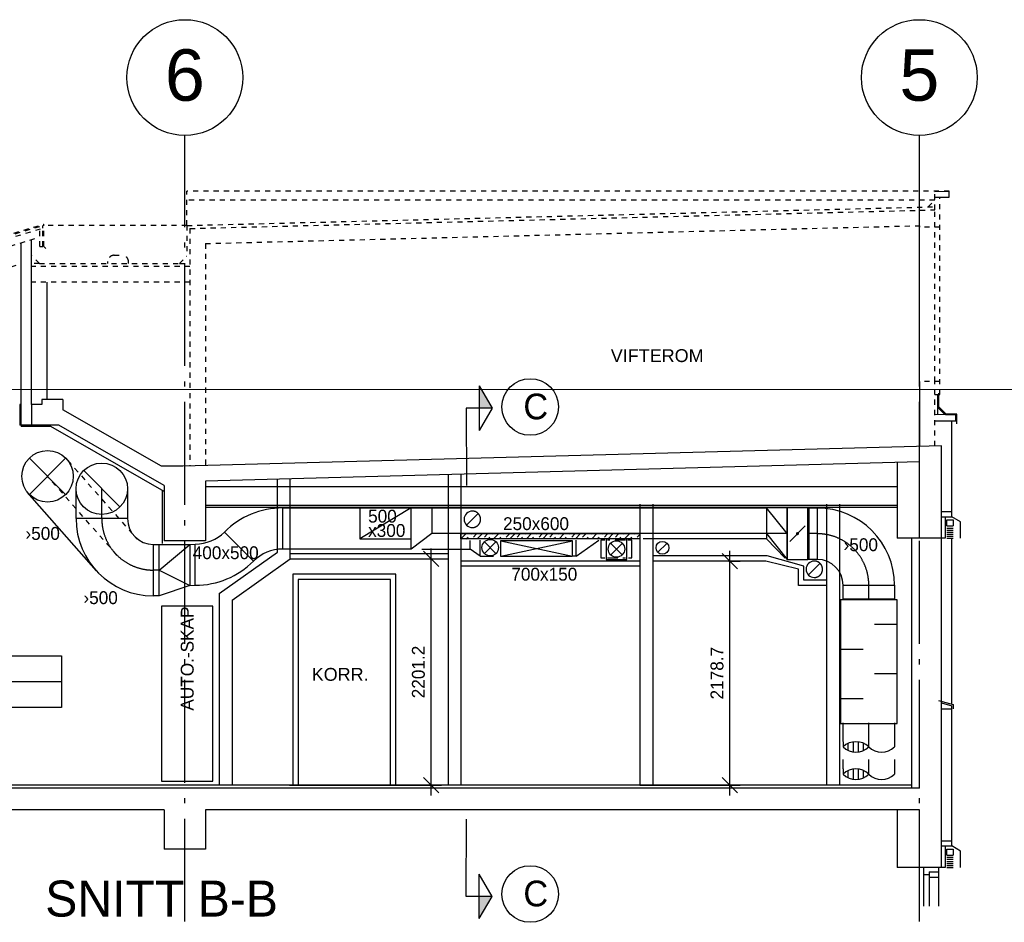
# Model space of a CAD drawing. Header units: millimetres. Extents: x 0 to 83248, y 0 to 52411.
# Tile 38 of 63: x 23452 to 33023, y 23267 to 32040. Entities that reach past the tile are written whole.
import ezdxf
from ezdxf.enums import TextEntityAlignment as Align

# ---------------------------------------------------------------- set-up
doc = ezdxf.new("R2010")
doc.units = ezdxf.units.MM
doc.header["$LTSCALE"] = 50
doc.header["$MEASUREMENT"] = 0
doc.header["$PDMODE"] = 1
for name, pattern in [('2V-CENT', [23, 20, -1.5, 0, -1.5]), ('CENTERLINE', [27, 20, -3, 1, -3]), ('DASHDOT', [1, 0.5, -0.25, 0, -0.25]), ('DASHED', [6, 4, -2]), ('DASHED_1', [2, 1, -1]), ('DASHED_2', [3, 2, -1]), ('V-GOMD', [0.8, 0.4, -0.4])]:
    doc.linetypes.add(name, pattern=pattern)
doc.layers.get('0').update_dxf_attribs({"linetype": 'CONTINUOUS'})
doc.layers.get('DEFPOINTS').update_dxf_attribs({"linetype": 'CONTINUOUS'})
for name, color, linetype in [('20605A200D001$0$A26-HEL2', 251, 'CONTINUOUS'), ('A12-CEN1', 7, 'DASHDOT'), ('A12-HEL1', 7, 'CONTINUOUS'), ('A12-HEL2', 7, 'CONTINUOUS'), ('A12-HEL3', 7, 'CONTINUOUS'), ('A12-HEL4', 7, 'CONTINUOUS'), ('A23-HEL1', 7, 'CONTINUOUS'), ('A23-HEL2', 7, 'CONTINUOUS'), ('A23-HEL3', 7, 'CONTINUOUS'), ('A23-STI1', 7, 'DASHED'), ('A24-HEL2', 7, 'CONTINUOUS'), ('A24-HEL3', 7, 'CONTINUOUS'), ('A26-HEL1', 7, 'CONTINUOUS'), ('A26-HEL2', 7, 'CONTINUOUS'), ('A26-HEL3', 3, 'CONTINUOUS'), ('A29-HEL2', 7, 'CONTINUOUS'), ('ATXT-HEL1', 7, 'CONTINUOUS'), ('ATXT-HEL2', 7, 'CONTINUOUS'), ('S', 7, 'CONTINUOUS'), ('V006', 1, 'CONTINUOUS'), ('V060-', 3, 'CONTINUOUS'), ('V061-', 1, 'CONTINUOUS'), ('V101', 3, 'CONTINUOUS'), ('V110-', 6, 'CONTINUOUS')]:
    doc.layers.add(name, color=color, linetype=linetype)
doc.styles.add('FISO', font='fiso')
doc.styles.add('ISO', font='ISO')
doc.styles.add('SIMPLEX', font='SIMPLEX')
doc.styles.get("Standard").update_dxf_attribs({"font": 'arial.ttf'})
doc.dimstyles.new('POINT_1-50MM', dxfattribs={"dimscale": 50, "dimtxt": 2.5, "dimasz": 3, "dimexe": 2, "dimexo": 3, "dimgap": 2, "dimtad": 1, "dimdec": 1, "dimzin": 0, "dimdsep": 46, "dimtxsty": 'Standard', "dimtsz": 1.5, "dimcen": 4, "dimdle": 2, "dimadec": 0, "dimazin": 0, "dimtfac": 1, "dimtdec": 1, "dimtix": 1, "dimtmove": 2, "dimatfit": 3, "dimfxl": 1, "dimtolj": 1, "dimtzin": 0, "dimarcsym": 0})

# ---------------------------------------------------------------- blocks, each defined once
blk = doc.blocks.new('KBOJ45_P', base_point=(16236.061, 22619.837))
at = {"color": 0, "linetype": 'ByBlock'}
for p, q in [((16236.147, 22620.63), (16236.854, 22619.923)), ((16235.44, 22619.337, 0.686), (16235.44, 22620.337, 0.686))]:
    blk.add_line(p, q, dxfattribs=at)
for radius in [1, 2]:
    blk.add_arc((16235.44, 22621.337, 0.686), radius, 270, 315, dxfattribs=at)
blk = doc.blocks.new('2BOJ45_P', base_point=(16236.061, 22619.837))
for p in [(16236.501, 22620.276), (16235.44, 22619.837)]:
    blk.add_point(p)
at = {"color": 0, "linetype": 'ByBlock'}
blk.add_blockref('KBOJ45_P', (16236.061, 22619.837), dxfattribs=at)
at = {"style": 'ISO', "flags": 3}
blk.add_attdef('0', (16236.061, 22619.837), '', height=1, dxfattribs=at)
blk = doc.blocks.new('LD_P')
for p, q in [((-0.5, 0.5), (-0.5, -0.5)), ((0.5, 0.5), (-0.5, 0.5)), ((0.5, -0.5), (0.5, 0.5)), ((-0.5, -0.5), (0.5, -0.5))]:
    blk.add_line(p, q)
at = {"color": 1}
for p, q in [((-0.3, 0.5), (-0.3, 0.1)), ((0.1, 0.5), (0.1, 0.1)), ((-0.1, -0.5), (-0.1, -0.1)), ((0.3, -0.5), (0.3, -0.1))]:
    blk.add_line(p, q, dxfattribs=at)
blk = doc.blocks.new('*X343')
at = {"color": 0}
for p, q in [((49595.5, 16343.8), (49645.2, 16393.5)), ((49691.9, 16387.2), (49698.2, 16393.5)), ((49718.4, 16360.7), (49745, 16387.2)), ((49754.3, 16343.5), (49804.3, 16393.5)), ((49824.5, 16360.7), (49851, 16387.2)), ((49904.1, 16387.2), (49910.3, 16393.5)), ((49913.4, 16343.5), (49963.4, 16393.5)), ((50010.1, 16387.2), (50016.4, 16393.5)), ((50036.6, 16360.7), (50063.2, 16387.2)), ((50072.5, 16343.5), (50122.5, 16393.5)), ((50142.7, 16360.7), (50169.2, 16387.2)), ((50222.3, 16387.2), (50228.5, 16393.5)), ((50231.6, 16343.5), (50281.6, 16393.5)), ((50328.3, 16387.2), (50334.6, 16393.5)), ((50354.8, 16360.7), (50381.4, 16387.2)), ((50390.7, 16343.5), (50440.7, 16393.5)), ((50460.9, 16360.7), (50487.4, 16387.2)), ((50540.5, 16387.2), (50546.7, 16393.5)), ((50549.8, 16343.5), (50599.8, 16393.5)), ((50646.5, 16387.2), (50652.8, 16393.5)), ((50673, 16360.7), (50699.6, 16387.2)), ((50708.8, 16343.5), (50758.8, 16393.5)), ((50779.1, 16360.7), (50805.6, 16387.2)), ((50858.7, 16387.2), (50864.9, 16393.5)), ((50867.9, 16343.5), (50917.9, 16393.5)), ((50964.7, 16387.2), (50971, 16393.5)), ((50991.2, 16360.7), (51017.8, 16387.2)), ((51027, 16343.5), (51077, 16393.5)), ((51097.3, 16360.7), (51123.8, 16387.2)), ((51176.9, 16387.2), (51183.1, 16393.5)), ((51186.1, 16343.5), (51236.1, 16393.5)), ((51282.9, 16387.2), (51289.2, 16393.5)), ((51309.4, 16360.7), (51335.5, 16386.8)), ((49648.2, 16343.5), (49665.4, 16360.7)), ((49860.3, 16343.5), (49877.5, 16360.7)), ((49966.4, 16343.5), (49983.6, 16360.7)), ((50178.5, 16343.5), (50195.7, 16360.7)), ((50284.6, 16343.5), (50301.8, 16360.7)), ((50496.7, 16343.5), (50513.9, 16360.7)), ((50602.8, 16343.5), (50620, 16360.7)), ((50814.9, 16343.5), (50832.1, 16360.7)), ((50921, 16343.5), (50938.2, 16360.7)), ((51133.1, 16343.5), (51150.3, 16360.7)), ((51239.2, 16343.5), (51256.4, 16360.7))]:
    blk.add_line(p, q, dxfattribs=at)
blk = doc.blocks.new('KVDIMF_400X250X200')
at = {"color": 0, "linetype": 'ByBlock'}
for p, q in [((-100, -200), (-100, 200)), ((-100, 200), (100, 200)), ((100, 200), (100, -50)), ((100, -50), (-100, -200))]:
    blk.add_line(p, q, dxfattribs=at)
blk = doc.blocks.new('2VDIMF_400X250X200')
for p in [(-100, 0), (100, 75)]:
    blk.add_point(p)
at = {"color": 0, "linetype": 'ByBlock'}
blk.add_blockref('KVDIMF_400X250X200', (0, 0), dxfattribs=at)
at = {"style": 'FISO', "flags": 3}
blk.add_attdef('0', (0, 0), '', height=1, dxfattribs=at)
blk = doc.blocks.new('CBOJ90_PB', base_point=(86107, 31352))
at = {"color": 0, "linetype": 'ByBlock'}
blk.add_arc((86106, 31353), 1, 270, 360, dxfattribs=at)
blk = doc.blocks.new('KBOJ90_PB', base_point=(86107, 31352))
at = {"color": 0, "linetype": 'ByBlock'}
for p, q in [((86106.5, 31353), (86107.5, 31353)), ((86106, 31352.5), (86106, 31351.5))]:
    blk.add_line(p, q, dxfattribs=at)
for radius in [1.5, 0.5]:
    blk.add_arc((86106, 31353), radius, 270, 360, dxfattribs=at)
blk = doc.blocks.new('3BOJ90_PB', base_point=(86107, 31352))
for p in [(86107, 31353), (86106, 31352)]:
    blk.add_point(p)
at = {"color": 1, "linetype": '2V-CENT'}
blk.add_blockref('CBOJ90_PB', (86107, 31352), dxfattribs=at)
at = {"color": 0, "linetype": 'ByBlock'}
blk.add_blockref('KBOJ90_PB', (86107, 31352), dxfattribs=at)
at = {"style": 'ISO', "flags": 3}
blk.add_attdef('0', (86107, 31352), '', height=1, dxfattribs=at)
blk = doc.blocks.new('K1A', base_point=(16237, 22591.5))
at = {"color": 0, "linetype": 'ByBlock'}
blk.add_line((16237, 22592), (16237, 22591), dxfattribs=at)
blk = doc.blocks.new('21A', base_point=(16237, 22591.5))
blk.add_point((16237, 22591.5))
at = {"color": 0, "linetype": 'ByBlock'}
blk.add_blockref('K1A', (16237, 22591.5), dxfattribs=at)
at = {"style": 'SIMPLEX', "flags": 3}
blk.add_attdef('0', (16237, 22591.5), '', height=1, dxfattribs=at)
blk = doc.blocks.new('KCVDIMF_500X400X300')
at = {"color": 0, "linetype": 'ByBlock'}
for p, q in [((-150, -250), (-150, 250)), ((-150, 250), (150, 250)), ((150, 250), (150, -150)), ((150, -150), (-150, -250))]:
    blk.add_line(p, q, dxfattribs=at)
at = {"color": 1, "linetype": 'Continuous'}
for q in [(150, 250), (150, -150)]:
    blk.add_line((-150, 0), q, dxfattribs=at)
blk = doc.blocks.new('2CVDIMF_500X400X300')
for p in [(-150, 0), (150, 50)]:
    blk.add_point(p)
at = {"color": 0, "linetype": 'ByBlock'}
blk.add_blockref('KCVDIMF_500X400X300', (0, 0), dxfattribs=at)
at = {"style": 'FISO', "flags": 3}
blk.add_attdef('0', (0, 0), '', height=1, dxfattribs=at)
blk = doc.blocks.new('*D344')
at = {"color": 0, "linetype": 'ByBlock', "transparency": 16777216}
for p, q in [((27451.9, 24499.1), (27451.9, 26900.3)), ((26998.6, 26800.3), (27551.9, 26800.3)), ((27526.9, 26725.3), (27376.9, 26875.3)), ((26074.2, 24599.1), (27551.9, 24599.1)), ((27526.9, 24524.1), (27376.9, 24674.1))]:
    blk.add_line(p, q, dxfattribs=at)
at = {"layer": 'DEFPOINTS', "color": 0, "linetype": 'ByBlock', "transparency": 16777216}
for p in [(26848.6, 26800.3), (27451.9, 26800.3), (25924.2, 24599.1)]:
    blk.add_point(p, dxfattribs=at)
at = {"color": 0, "linetype": 'ByBlock', "transparency": 16777216, "style": 'FISO'}
blk.add_text('2201.2', height=125, rotation=90, dxfattribs=at).set_placement((27326.9, 25699.7), align=Align.MIDDLE_CENTER)
blk = doc.blocks.new('TLC90', base_point=(0, 4))
at = {"color": 1}
for p, q in [((-0.346, 4.346), (0.346, 3.654)), ((-0.346, 3.654), (0.346, 4.346))]:
    blk.add_line(p, q, dxfattribs=at)
blk = doc.blocks.new('C90', base_point=(16233, 22618))
at = {"color": 0, "linetype": 'ByBlock'}
blk.add_circle((16233, 22618), 0.5, dxfattribs=at)
blk = doc.blocks.new('FLC90', base_point=(0, 5))
at = {"color": 1}
blk.add_line((-0.346, 4.654), (0.346, 5.346), dxfattribs=at)
blk = doc.blocks.new('CG90', base_point=(16232.85, 22618.014))
at = {"color": 0, "linetype": 'ByBlock'}
blk.add_arc((16232.85, 22618.014), 0.5, 90, 270, dxfattribs=at)
at = {"color": 0, "linetype": 'V-GOMD'}
blk.add_arc((16232.85, 22618.014), 0.5, 270, 450, dxfattribs=at)
blk = doc.blocks.new('SPJALL', base_point=(16229, 22594))
at = {"color": 1}
blk.add_line((16228.625, 22593.625), (16229.375, 22594.375), dxfattribs=at)
at = {"color": 1, "const_width": 0.075}
blk.add_lwpolyline([(16229, 22594.0375, -1), (16229, 22593.9625, -1), (16229, 22594.0375, -1)], format="xyb", dxfattribs=at)
blk = doc.blocks.new('C3A', base_point=(16246, 22590.5))
at = {"color": 0, "linetype": 'ByBlock'}
blk.add_line((16247, 22590.5), (16246, 22590.5), dxfattribs=at)
blk = doc.blocks.new('K3A', base_point=(16246, 22590.5))
at = {"color": 0, "linetype": 'ByBlock'}
for p, q in [((16246, 22591), (16247, 22591)), ((16247, 22591), (16247, 22590)), ((16247, 22590), (16246, 22590))]:
    blk.add_line(p, q, dxfattribs=at)
blk = doc.blocks.new('33A', base_point=(16246, 22590.5))
blk.add_point((16247, 22590.5))
at = {"color": 0, "linetype": 'ByBlock'}
blk.add_blockref('K3A', (16246, 22590.5), dxfattribs=at)
at = {"color": 1, "linetype": '2V-CENT'}
blk.add_blockref('C3A', (16246, 22590.5), dxfattribs=at)
at = {"style": 'SIMPLEX', "flags": 3}
blk.add_attdef('0', (16246, 22590.5), '', height=1, dxfattribs=at)
blk = doc.blocks.new('KCVDIMF_500X250X200')
at = {"color": 0, "linetype": 'ByBlock'}
for p, q in [((-100, -250), (-100, 250)), ((-100, 250), (100, 250)), ((100, 250), (100, 0)), ((100, 0), (-100, -250))]:
    blk.add_line(p, q, dxfattribs=at)
at = {"color": 1, "linetype": 'Continuous'}
for q in [(100, 250), (100, 0)]:
    blk.add_line((-100, 0), q, dxfattribs=at)
blk = doc.blocks.new('2CVDIMF_500X250X200')
for p in [(100, 125), (-100, 0)]:
    blk.add_point(p)
at = {"color": 0, "linetype": 'ByBlock'}
blk.add_blockref('KCVDIMF_500X250X200', (0, 0), dxfattribs=at)
at = {"style": 'FISO', "flags": 3}
blk.add_attdef('0', (0, 0), '', height=1, dxfattribs=at)
blk = doc.blocks.new('KSP_P', base_point=(16239.5, 22597.5))
at = {"color": 0, "linetype": 'ByBlock'}
for p, q in [((16240, 22598), (16239, 22598)), ((16239, 22598), (16239, 22597)), ((16240, 22597), (16240, 22598)), ((16239, 22597), (16240, 22597))]:
    blk.add_line(p, q, dxfattribs=at)
blk = doc.blocks.new('2SP_P', base_point=(16239.5, 22597.5))
for p in [(16239, 22597.5), (16240, 22597.5)]:
    blk.add_point(p)
at = {"color": 0, "linetype": 'ByBlock'}
blk.add_blockref('KSP_P', (16239.5, 22597.5), dxfattribs=at)
at = {"style": 'SIMPLEX', "flags": 3}
blk.add_attdef('0', (16239.5, 22597.5), '', height=1, dxfattribs=at)
blk = doc.blocks.new('C8_P', base_point=(16233.747, 22617.687))
at = {"color": 0, "linetype": 'ByBlock'}
blk.add_line((16233.847, 22617.687), (16233.747, 22617.687), dxfattribs=at)
blk = doc.blocks.new('K8_P', base_point=(16233.747, 22617.687))
at = {"layer": 'S', "color": 0, "linetype": 'ByBlock'}
for p, q in [((16233.747, 22618.187), (16233.847, 22618.187)), ((16233.944, 22617.487), (16233.751, 22617.487)), ((16233.915, 22617.587), (16233.78, 22617.587)), ((16233.944, 22617.387), (16233.751, 22617.387)), ((16233.915, 22617.287), (16233.78, 22617.287)), ((16233.747, 22617.187), (16233.847, 22617.187))]:
    blk.add_line(p, q, dxfattribs=at)
for centre, start, end in [((16233.585, 22617.937), 316.3972, 403.6028), ((16234.11, 22617.437), 136.3972, 223.6028), ((16233.585, 22617.437), 316.3972, 403.6028)]:
    blk.add_arc(centre, 0.363, start, end, dxfattribs=at)
blk = doc.blocks.new('38_P', base_point=(16233.747, 22617.687))
blk.add_point((16233.747, 22617.687))
at = {"color": 0, "linetype": 'ByBlock'}
blk.add_blockref('K8_P', (16233.747, 22617.687), dxfattribs=at)
at = {"color": 1, "linetype": '2V-CENT'}
blk.add_blockref('C8_P', (16233.747, 22617.687), dxfattribs=at)
at = {"style": 'ISO', "flags": 3}
blk.add_attdef('0', (16233.747, 22617.687), '', height=1, dxfattribs=at)
blk = doc.blocks.new('*D345')
at = {"color": 0, "linetype": 'ByBlock', "transparency": 16777216}
for p, q in [((30429.8, 26702.7), (30279.8, 26852.7)), ((30354.8, 24499.1), (30354.8, 26877.7)), ((30343.9, 26777.7), (30454.8, 26777.7)), ((29480, 24599.1), (30454.8, 24599.1)), ((30429.8, 24524.1), (30279.8, 24674.1))]:
    blk.add_line(p, q, dxfattribs=at)
at = {"layer": 'DEFPOINTS', "color": 0, "linetype": 'ByBlock', "transparency": 16777216}
for p in [(30193.9, 26777.7), (30354.8, 26777.7), (29330, 24599.1)]:
    blk.add_point(p, dxfattribs=at)
at = {"color": 0, "linetype": 'ByBlock', "transparency": 16777216, "style": 'FISO'}
blk.add_text('2178.7', height=125, rotation=90, dxfattribs=at).set_placement((30229.8, 25688.4), align=Align.MIDDLE_CENTER)
blk = doc.blocks.new('FASADE-KLEDNING')
at = {"layer": 'A23-HEL1'}
for p, q in [((100, 1588.6), (100, 3200)), ((-30, 1623.9), (114.5, 1584.7)), ((114.5, 1584.7), (114.5, 1541.5)), ((53.1, 180), (113.1, 180)), ((53.1, 120), (53.1, 180)), ((53.1, 120), (113.1, 120)), ((53.1, 100), (113.1, 100)), ((113.1, 180), (113.1, 120)), ((53.1, 80), (113.1, 80)), ((53.1, 60), (113.1, 60)), ((53.1, 40), (113.1, 40)), ((53.1, 20), (113.1, 20)), ((53.1, 0), (113.1, 0))]:
    blk.add_line(p, q, dxfattribs=at)
at = {"layer": 'A23-HEL2'}
for p, q in [((0, 1600), (100, 1572.9)), ((100, 1537.9), (0, 1537.9)), ((100, 210), (100, 1572.9)), ((0, 260), (100, 260)), ((0, 210), (100, 210)), ((35, 210), (35, 0)), ((35, 0), (0, 0))]:
    blk.add_line(p, q, dxfattribs=at)
at = {"layer": 'A23-HEL3'}
for p, q in [((185, 160), (100, 210)), ((185, 0), (185, 160))]:
    blk.add_line(p, q, dxfattribs=at)
blk = doc.blocks.new('_SNITT1')
for p, q in [((0, 0), (15, 0)), ((0, -5), (0, 0)), ((-4.33, -2.5), (4.33, -2.5)), ((-4.33, -2.5), (0, -5)), ((0, -5), (4.33, -2.5))]:
    blk.add_line(p, q)
for points in [[(-4.33, -2.5), (0, -5), (0, -2.5)], [(-4.33, -2.5), (0, -5), (-4.33, -2.5)]]:
    blk.add_solid(points)
blk = doc.blocks.new('20605A200D001')
at = {"layer": '20605A200D001$0$A26-HEL2', "color": 7, "linetype": 'Continuous', "lineweight": 0}
blk.add_lwpolyline([(65201.4, 26113.4), (30410.8, 26113.4)], dxfattribs=at)

msp = doc.modelspace()

# ---------------------------------------------------------------- linework, layer by layer
at = {"layer": 'A12-CEN1', "color": 7, "linetype": 'CENTERLINE'}
for p, q in [((25057.33, 23274.1), (25057.33, 30914.77)), ((32197.33, 23274.1), (32197.33, 30914.77))]:
    msp.add_line(p, q, dxfattribs=at)
at = {"layer": 'A12-HEL1', "color": 7}
for p, q in [((23467.33, 28299.06), (23454.73, 28299.06)), ((23467.33, 28099.06), (23454.73, 28099.06)), ((32237.32, 23799.06), (32237.32, 23423.91)), ((32292.32, 23756.06), (32292.32, 23423.91)), ((32292.32, 23756.06), (32382.33, 23756.06)), ((32382.33, 23799.06), (32382.33, 23423.91)), ((32237.32, 23733.06), (32292.32, 23733.06)), ((32292.32, 23706.06), (32382.33, 23706.06))]:
    msp.add_line(p, q, dxfattribs=at)
for centre in [(25057.33, 31477.29), (32197.33, 31477.29)]:
    msp.add_circle(centre, 562.52, dxfattribs=at)
at = {"layer": 'A12-HEL2', "color": 7}
for p, q in [((31982.33, 27499.06), (25257.33, 27499.06)), ((31982.33, 27319.06), (25257.33, 27319.06)), ((31982.33, 27299.06), (25257.33, 27299.06)), ((32122.33, 24599.06), (17882.33, 24599.06))]:
    msp.add_line(p, q, dxfattribs=at)
at = {"layer": 'A12-HEL3', "color": 7}
for p, q in [((23754.54, 28086.07), (23467.33, 28086.07)), ((31982.33, 27737.34), (31982.33, 26999.06)), ((32197.33, 26999.06), (31982.33, 26999.06)), ((32122.33, 26999.06), (32122.33, 24569.06)), ((30719.04, 26827.74), (29606.6, 26827.74)), ((31073.74, 26729.11), (30719.04, 26827.74)), ((29481.6, 26777.08), (27740.77, 26777.08)), ((29481.6, 26727.08), (27740.77, 26727.08)), ((30705.64, 26777.74), (29606.6, 26777.74)), ((31023.74, 26700.25), (30705.64, 26777.74)), ((31073.74, 26591.79), (31073.74, 26729.11)), ((31023.74, 26541.79), (31023.74, 26700.25)), ((31295.37, 26541.79), (31023.74, 26541.79)), ((31295.37, 26591.79), (31073.74, 26591.79)), ((31982.33, 24359.06), (31982.33, 23799.06)), ((31982.33, 24359.06), (31982.33, 23799.06)), ((32197.33, 23799.06), (31982.33, 23799.06))]:
    msp.add_line(p, q, dxfattribs=at)
at = {"layer": 'A12-HEL4', "color": 7}
for p, q in [((23872.34, 28349.06), (23667.33, 28349.06)), ((23667.33, 28349.06), (23667.33, 28299.06)), ((23872.34, 28349.06), (23872.34, 28249.06)), ((23454.73, 28299.06), (23454.73, 28099.06)), ((23567.33, 28299.06), (23567.33, 28086.07)), ((23667.33, 28299.06), (23567.33, 28299.06)), ((24831.01, 27699.06), (23872.34, 28249.06)), ((23832.37, 28099.06), (23567.33, 28099.06)), ((24857.33, 27453.38), (23754.54, 28086.07)), ((24857.33, 27511.03), (23832.37, 28099.06)), ((32412.33, 27899.06), (25037.36, 27699.06)), ((32412.33, 26999.06), (32412.33, 27899.06)), ((25037.36, 27699.06), (24831.01, 27699.06)), ((32197.33, 27743.17), (25257.33, 27554.97)), ((32197.33, 26999.06), (32197.33, 27743.17)), ((24857.33, 27511.03), (24857.33, 26974.06)), ((25257.33, 27554.97), (25257.33, 26974.06)), ((32412.33, 26999.06), (32197.33, 26999.06)), ((32412.33, 23799.06), (32412.33, 26999.06)), ((25257.33, 26974.06), (24857.33, 26974.06)), ((32197.33, 24569.06), (32197.33, 25399.06)), ((32197.33, 24569.06), (17742.33, 24569.06)), ((24857.33, 24359.06), (17742.33, 24359.06)), ((24857.33, 24359.06), (24857.33, 23979.06)), ((32197.33, 24359.06), (25257.33, 24359.06)), ((25257.33, 24359.06), (25257.33, 23979.06)), ((32197.33, 23799.06), (32197.33, 24359.06)), ((25257.33, 23979.06), (24857.33, 23979.06)), ((32412.33, 23799.06), (32197.33, 23799.06))]:
    msp.add_line(p, q, dxfattribs=at)
at = {"layer": 'A23-HEL1', "color": 7}
for p, q in [((32197.33, 28523.09), (32197.33, 30023.09)), ((32465.43, 27179.06), (32525.43, 27179.06)), ((32465.43, 27119.06), (32465.43, 27179.06)), ((32465.43, 27119.06), (32525.43, 27119.06)), ((32465.43, 27099.06), (32525.43, 27099.06)), ((32525.43, 27179.06), (32525.43, 27119.06)), ((32465.43, 27079.06), (32525.43, 27079.06)), ((32465.43, 27059.06), (32525.43, 27059.06)), ((32465.43, 27039.06), (32525.43, 27039.06)), ((32465.43, 27019.06), (32525.43, 27019.06)), ((32465.43, 26999.06), (32525.43, 26999.06))]:
    msp.add_line(p, q, dxfattribs=at)
at = {"layer": 'A23-HEL2', "color": 7, "linetype": 'DASHED_1'}
for p, q in [((32397.33, 28397.47), (32397.33, 30315.09)), ((32347.33, 30023.09), (32347.33, 30193.08)), ((32397.33, 30023.09), (32197.33, 30023.09)), ((32397.33, 28523.09), (32197.33, 28523.09)), ((32347.33, 27897.3), (32347.33, 28523.09))]:
    msp.add_line(p, q, dxfattribs=at)
at = {"layer": 'A23-HEL2', "color": 7}
for p, q in [((32377.33, 28203.43), (32377.33, 28397.47)), ((32512.33, 27209.06), (32512.33, 28141.06)), ((32412.33, 27259.06), (32512.33, 27259.06)), ((32412.33, 27209.06), (32512.33, 27209.06)), ((32447.33, 27209.06), (32447.33, 26999.06)), ((32447.33, 26999.06), (32412.33, 26999.06))]:
    msp.add_line(p, q, dxfattribs=at)
at = {"layer": 'A23-HEL3', "color": 7}
for p, q in [((32597.33, 27159.06), (32512.33, 27209.06)), ((32597.33, 26999.06), (32597.33, 27159.06))]:
    msp.add_line(p, q, dxfattribs=at)
at = {"layer": 'A23-STI1', "color": 7, "linetype": 'DASHED_1'}
msp.add_line((32347.33, 28523.09), (32347.33, 30023.09), dxfattribs=at)
at = {"layer": 'A24-HEL2', "color": 7}
for p, q in [((23467.33, 28099.06), (23467.33, 28086.07)), ((27615.77, 27618.93), (27615.77, 24599.06)), ((27740.77, 27622.32), (27740.77, 24599.06)), ((24837.33, 27464.86), (24837.33, 26949.02)), ((29481.6, 27330.28), (29481.6, 24599.06)), ((29606.6, 27330.28), (29606.6, 24599.06)), ((31295.37, 27330.28), (31295.37, 24599.06)), ((31420.37, 27330.28), (31420.37, 24599.06))]:
    msp.add_line(p, q, dxfattribs=at)
at = {"layer": 'A24-HEL3', "color": 7}
for p, q in [((23467.33, 28099.06), (23467.33, 29872.51)), ((23567.33, 28299.06), (23567.33, 29902.88)), ((23717.33, 28349.06), (23717.33, 29489.72)), ((23567.33, 28099.06), (23467.33, 28099.06)), ((25956.38, 26864.84), (25956.38, 27573.93)), ((26081.38, 26800.27), (26081.38, 27577.32)), ((25391.07, 26463.58), (25956.38, 26864.84)), ((25516.07, 26399.02), (26081.38, 26800.27)), ((25391.07, 26463.58), (25391.07, 24599.06)), ((25516.07, 26399.02), (25516.07, 24599.06))]:
    msp.add_line(p, q, dxfattribs=at)
at = {"layer": 'A26-HEL1', "color": 7, "linetype": 'DASHED_1'}
for p, q in [((32487.33, 30373.09), (25077.33, 30373.09)), ((25077.33, 30039.72), (25077.33, 30373.09)), ((32347.33, 30284.77), (25077.33, 30284.77)), ((18707.29, 28542.47), (23686.08, 30053.2)), ((25077.33, 30039.72), (23676.08, 30039.72)), ((23686.08, 29836.83), (23686.08, 30053.2)), ((23686.08, 29836.83), (23707.3, 29815.62)), ((23643.04, 29669.72), (23567.33, 29669.72)), ((25004.15, 29669.72), (25107.33, 29669.72))]:
    msp.add_line(p, q, dxfattribs=at)
at = {"layer": 'A26-HEL1', "color": 7}
for p, q in [((32388.29, 28275.95), (32388.29, 28410.79)), ((32446.18, 28201.71), (32377.33, 28270.56)), ((32458.27, 28205.97), (32388.29, 28275.95)), ((32562.33, 28205.97), (32458.27, 28205.97)), ((32562.33, 28110.96), (32562.33, 28205.97))]:
    msp.add_line(p, q, dxfattribs=at)
at = {"layer": 'A26-HEL2', "color": 7}
for p, q in [((32347.33, 30369.59), (32487.33, 30373.09)), ((32487.33, 30315.09), (32487.33, 30373.09)), ((32347.33, 30315.09), (32487.33, 30315.09)), ((32347.33, 28397.47), (32397.33, 28397.47)), ((32347.33, 28204.18), (32552.33, 28199.06)), ((32347.33, 28141.06), (32552.33, 28141.06)), ((32552.33, 28141.06), (32552.33, 28199.06))]:
    msp.add_line(p, q, dxfattribs=at)
at = {"layer": 'A26-HEL2', "color": 7, "linetype": 'DASHED_1'}
for p, q in [((32347.33, 30193.08), (32347.33, 30369.59)), ((32283.75, 30221.19), (32347.33, 30284.77)), ((25107.33, 30010.46), (32347.33, 30191.46)), ((18720.14, 28535.92), (23676.08, 30039.72)), ((18727.03, 28511.89), (23676.08, 30013.92)), ((23646.08, 29836.83), (23646.08, 30004.82)), ((23676.08, 30013.92), (23676.08, 30039.72)), ((23676.08, 29836.83), (23676.08, 30013.92)), ((25107.33, 30010.46), (25107.33, 27705.96)), ((23646.08, 29836.83), (23676.08, 29836.83)), ((24308.87, 29669.72), (24308.87, 29689.72)), ((24368.87, 29749.72), (24448.87, 29749.72)), ((24508.87, 29669.72), (24508.87, 29689.72))]:
    msp.add_line(p, q, dxfattribs=at)
for centre, start, end in [((24368.87, 29689.72), 90, 180), ((24448.87, 29689.72), 0, 90)]:
    msp.add_arc(centre, 60, start, end, dxfattribs=at)
at = {"layer": 'A26-HEL3', "color": 7, "linetype": 'DASHED_1'}
for p, q in [((25077.33, 30039.72), (32347.33, 30221.47)), ((25077.33, 30039.72), (25077.33, 29742.9)), ((25257.33, 29864.16), (32197.33, 30037.66)), ((18767.33, 28445.29), (23646.08, 29926.79)), ((25257.33, 29864.16), (25257.33, 27705.96)), ((23643.04, 29669.72), (23567.33, 29745.43)), ((25004.15, 29669.72), (25077.33, 29742.9)), ((19162.32, 28349.06), (23467.33, 29669.53)), ((25107.33, 29639.72), (23567.33, 29639.72)), ((23643.04, 29669.72), (25004.15, 29669.72)), ((25107.33, 29489.72), (23567.33, 29489.72))]:
    msp.add_line(p, q, dxfattribs=at)
at = {"layer": 'A26-HEL3', "color": 7}
for p, q in [((32197.33, 30037.66), (32197.33, 30023.09)), ((32197.33, 28523.09), (32197.33, 27893.23))]:
    msp.add_line(p, q, dxfattribs=at)
at = {"layer": 'A29-HEL2', "color": 7}
for p, q in [((26081.38, 26850.27), (27615.77, 26850.27)), ((26081.38, 26800.27), (27615.77, 26800.27))]:
    msp.add_line(p, q, dxfattribs=at)
at = {"layer": 'A29-HEL2'}
msp.add_lwpolyline([(26107.33, 24599.06), (27107.33, 24599.06), (27107.33, 26650.28), (26107.33, 26650.28)], close=True, dxfattribs=at)
msp.add_lwpolyline([(27057.33, 24599.06), (27057.33, 26600.28), (26157.33, 26600.28), (26157.33, 24599.06)], dxfattribs=at)
at = {"layer": 'V060-', "color": 1, "linetype": 'DASHED_1'}
for p, q in [((23920.06, 27754.89), (24593.82, 26989.72)), ((24396.21, 26836.58), (23722.46, 27601.75))]:
    msp.add_line(p, q, dxfattribs=at)
at = {"layer": 'V060-', "linetype": 'Continuous'}
for p, q in [((24000.04, 27190.74), (24000.04, 27480.58)), ((24500.04, 27480.58), (24500.04, 27190.74)), ((24198.61, 26683.44), (23524.85, 27448.61)), ((26007.55, 27294.3, 274.58), (27258.41, 27294.3, 274.58)), ((27458.41, 27294.3, 274.58), (30712.91, 27294.3)), ((31122.21, 27294.3), (31206.24, 27294.3)), ((30712.91, 27044.3), (27458.41, 27044.3, 274.58)), ((24749.77, 26940.13), (24806.58, 26940.13)), ((27258.41, 26894.3, 274.58), (26007.55, 26894.3, 274.58)), ((31206.24, 26794.3), (31122.21, 26794.3)), ((31456.2, 26410.7), (31456.2, 26543.42)), ((31956.2, 26543.42), (31956.2, 26410.7)), ((24806.58, 26440.13), (24749.77, 26440.13)), ((21363.77, 25855.65), (23857.16, 25855.65)), ((23857.16, 25355.65), (21363.77, 25355.65)), ((31456.2, 25023.32), (31456.2, 25205.42)), ((31956.2, 25205.42), (31956.2, 25023.32)), ((31456.2, 24757.94), (31456.2, 24849.86)), ((31956.2, 24849.86), (31956.2, 24757.94))]:
    msp.add_line(p, q, dxfattribs=at)
at = {"layer": 'V060-', "color": 1, "linetype": '2V-CENT'}
for p, q in [((24250.04, 27190.74), (24250.04, 27480.58)), ((31206.24, 27044.3), (31122.21, 27044.3)), ((24806.58, 26690.13), (24749.77, 26690.13)), ((31706.2, 26410.7), (31706.2, 26543.42)), ((23857.16, 25605.65), (21363.77, 25605.65)), ((31706.2, 25023.32), (31706.2, 25205.42)), ((31706.2, 24757.94), (31706.2, 24849.86))]:
    msp.add_line(p, q, dxfattribs=at)
at = {"layer": 'V060-', "color": 1, "linetype": 'Continuous'}
for p, q in [((27258.41, 27294.3, 274.58), (26758.41, 26994.3, 274.58)), ((28128.08, 26826.27), (28826.56, 26975.66)), ((28128.08, 26975.66), (28826.56, 26826.27))]:
    msp.add_line(p, q, dxfattribs=at)
at = {"layer": 'V060-'}
for p, q in [((30712.91, 26992.53), (29511.9, 26992.53)), ((30712.91, 27044.3), (30712.91, 26992.53)), ((30712.91, 26992.53), (30892.05, 26805.2)), ((25106.58, 26940.13), (25159.02, 26942.83)), ((27829.97, 26893.68), (27829.97, 26977.98)), ((27927.01, 26825.07), (27927.01, 26982.1)), ((28862.39, 26825.07), (28862.39, 26982.1)), ((28862.39, 26825.07), (29080.42, 26982.1)), ((29101.88, 26980.15), (29101.88, 26808.15)), ((29138.93, 26980.15), (29101.88, 26980.15)), ((29401.84, 26980.15), (29364.79, 26980.15)), ((29401.84, 26808.15), (29401.84, 26980.15)), ((27361.14, 26893.68), (27829.97, 26893.68)), ((27927.01, 26825.07), (27829.97, 26893.68)), ((27927.01, 26825.07), (28057.86, 26825.07)), ((28862.39, 26825.07), (28833.46, 26825.07)), ((29101.88, 26808.15), (29140.12, 26808.15)), ((29370.77, 26808.15), (29401.84, 26808.15)), ((25106.58, 26540.13), (25159.02, 26542.83))]:
    msp.add_line(p, q, dxfattribs=at)
at = {"layer": 'V060-', "color": 1, "linetype": 'DASHED_2'}
for p, q in [((29339.7, 26980.15), (29166.42, 26980.15)), ((29166.42, 26808.15), (29339.7, 26808.15))]:
    msp.add_line(p, q, dxfattribs=at)
at = {"layer": 'V060-', "elevation": 274.58}
msp.add_lwpolyline([(26758.41, 26994.3), (27258.41, 26994.3), (27258.41, 27294.3), (26758.41, 27294.3)], close=True, dxfattribs=at)
at = {"layer": 'V060-', "color": 1, "linetype": 'Continuous'}
msp.add_lwpolyline([(27740.77, 27044.3), (29480.77, 27044.3), (29480.77, 26994.3), (27740.77, 26994.3)], close=True, dxfattribs=at)
at = {"layer": 'V060-'}
for points in [[(29152.74, 26794.72), (29352.74, 26794.72), (29352.74, 26994.72), (29152.74, 26994.72)], [(28126.94, 26825.68), (28826.94, 26825.68), (28826.94, 26975.68), (28126.94, 26975.68)], [(24830.61, 24639.01), (25330.61, 24639.01), (25330.61, 26339.01), (24830.61, 26339.01)]]:
    msp.add_lwpolyline(points, close=True, dxfattribs=at)
at = {"layer": 'V101', "color": 3}
for centre in [(28414.75, 28275.61), (28414.75, 23541.8)]:
    msp.add_circle(centre, 274.89, dxfattribs=at)

# ---------------------------------------------------------------- block references
at = {"layer": 'A23-HEL1', "color": 7}
msp.add_blockref('FASADE-KLEDNING', (32412.33, 23799.06), dxfattribs=at)
at = {"layer": 'V060-'}
msp.add_blockref('20605A200D001', (-15469.5, 2330.58), dxfattribs=at)
for name, p, xscale, yscale, zscale in [('C90', (23722.46, 27601.75), 500, 500, 500), ('TLC90', (23722.46, 27601.75), 500, 500, 500), ('C90', (24250.04, 27480.58), 500, 500, 500), ('FLC90', (24250.04, 27480.58), -500, 500, 500), ('CG90', (27852.17, 27183.76), 160, 160, 160), ('FLC90', (27852.17, 27183.76), 160, 160, 160), ('C90', (28025.81, 26908.37), 160, 160, 160), ('TLC90', (28025.81, 26908.37), 160, 160, 160), ('C90', (29252.74, 26894.72), 160, 160, 160), ('TLC90', (29252.74, 26894.72), 160, 160, 160), ('C90', (29699.91, 26906.61), 125, 125, 125), ('FLC90', (29699.91, 26906.61), 125, 125, 125), ('CG90', (31176.13, 26698.27), 160, 160, 160), ('FLC90', (31176.13, 26698.27), 160, 160, 160)]:
    msp.add_blockref(name, p, dxfattribs=dict(at, xscale=xscale, yscale=yscale, zscale=zscale))
at = {"layer": 'V060-', "linetype": 'Continuous'}
for name, p, xscale, yscale, zscale, rotation in [('2BOJ45_P', (25759.02, 27094.3), 400.0000000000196, 400.0000000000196, 400.0000000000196, 180), ('2SP_P', (31012.21, 27044.3), 200, 500, 200, 180.0000000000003), ('3BOJ90_PB', (31706.2, 27043.42), 500, 500, 500, 90), ('3BOJ90_PB', (24249.77, 26690.13), 500, 500, 500, 270), ('33A', (31706.2, 26400.7), 10, 500, 10, 90), ('38_P', (31705.77, 25022.35), 500, 500, 500, 270), ('38_P', (31705.77, 24756.97), 500, 500, 500, 270)]:
    msp.add_blockref(name, p, dxfattribs=dict(at, xscale=xscale, yscale=yscale, zscale=zscale, rotation=rotation))
for name, p in [('2VDIMF_400X250X200', (27358.41, 27094.3, 274.58)), ('2CVDIMF_500X400X300', (24956.58, 26690.13))]:
    msp.add_blockref(name, p, dxfattribs=at)
at = {"layer": 'V060-', "linetype": 'Continuous', "xscale": -1}
msp.add_blockref('2CVDIMF_500X250X200', (30812.21, 27044.3), dxfattribs=at)
at = {"layer": 'V060-', "linetype": 'Continuous'}
for name, p, xscale, yscale, zscale in [('33A', (31112.21, 27044.3), 10, 500, 10), ('2BOJ45_P', (25407.55, 26742.83, -274.58), 400, 400, 400), ('21A', (23856.77, 25605.42), 500, 500, 500)]:
    msp.add_blockref(name, p, dxfattribs=dict(at, xscale=xscale, yscale=yscale, zscale=zscale))
at = {"layer": 'V060-'}
for name, p, xscale, yscale, zscale, rotation in [('SPJALL', (31012.21, 27044.3), 200, 200, 200, 180.0000000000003), ('LD_P', (31706.2, 25800.7), 1200, 550, 1200, 90)]:
    msp.add_blockref(name, p, dxfattribs=dict(at, xscale=xscale, yscale=yscale, zscale=zscale, rotation=rotation))
at = {"layer": 'V060-', "color": 1, "linetype": 'Continuous'}
msp.add_blockref('*X343', (-21854.75, 10650.84), dxfattribs=at)
at = {"layer": 'V110-', "yscale": 50, "zscale": 50}
for p, xscale, rotation in [((27793.55, 28263.89), -50, 90.00294609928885), ((27793.55, 23518.96), 50, 89.99705390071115)]:
    msp.add_blockref('_SNITT1', p, dxfattribs=dict(at, xscale=xscale, rotation=rotation))

# ---------------------------------------------------------------- texts
at = {"layer": 'ATXT-HEL1', "color": 7}
for s, p in [('VIFTEROM', (29648.81, 28712.31)), ('KORR.', (26566.98, 25614.22))]:
    msp.add_text(s, height=125, dxfattribs=at).set_placement(p, align=Align.CENTER)
at = {"layer": 'ATXT-HEL2', "color": 7}
for s, p in [('6', (25057.33, 31252.01)), ('5', (32197.33, 31252.01))]:
    msp.add_text(s, height=500, dxfattribs=at).set_placement(p, align=Align.CENTER)
at = {"layer": 'V060-', "color": 6, "style": 'FISO'}
msp.add_text('SNITT B-B', height=350, dxfattribs=at).set_placement((23700.22, 23322.44))
at = {"layer": 'V061-', "color": 1, "style": 'FISO'}
for s, p in [('500', (26838.7, 27151.89)), ('250x600', (28150.27, 27079.08)), ('›500', (23507.82, 26984.24)), ('x300', (26838.7, 27012.99)), ('›500', (31460.67, 26874.37)), ('400x500', (25133.57, 26796.49)), ('700x150', (28230.72, 26587.71)), ('›500', (24071.25, 26359.67))]:
    msp.add_text(s, height=125, dxfattribs=at).set_placement(p)
msp.add_text('AUTO.-SKAP', height=125, rotation=90, dxfattribs=at).set_placement((25143, 25323.98))
at = {"layer": 'V101', "color": 6, "style": 'FISO'}
for p in [(28347.86, 28155.65), (28347.86, 23421.83)]:
    msp.add_text('C', height=250, rotation=359.997054, dxfattribs=at).set_placement(p)

# ---------------------------------------------------------------- dimensions: what is measured, and where the dimension line sits
at = {"layer": 'V006'}
for base, p1, p2, picture, middle in [((27451.92, 26800.27), (25924.19, 24599.06), (26848.58, 26800.27), '*D344', (27326.92, 25699.67)), ((30354.78, 26777.74), (29330.03, 24599.06), (30193.88, 26777.74), '*D345', (30229.78, 25688.4))]:
    dim = msp.add_linear_dim(base=base, p1=p1, p2=p2, angle=90, dimstyle='POINT_1-50MM', dxfattribs=at)
    dim.commit()
    dim.dimension.update_dxf_attribs({"geometry": picture, "text_midpoint": middle})

doc.saveas('drawing.dxf')
